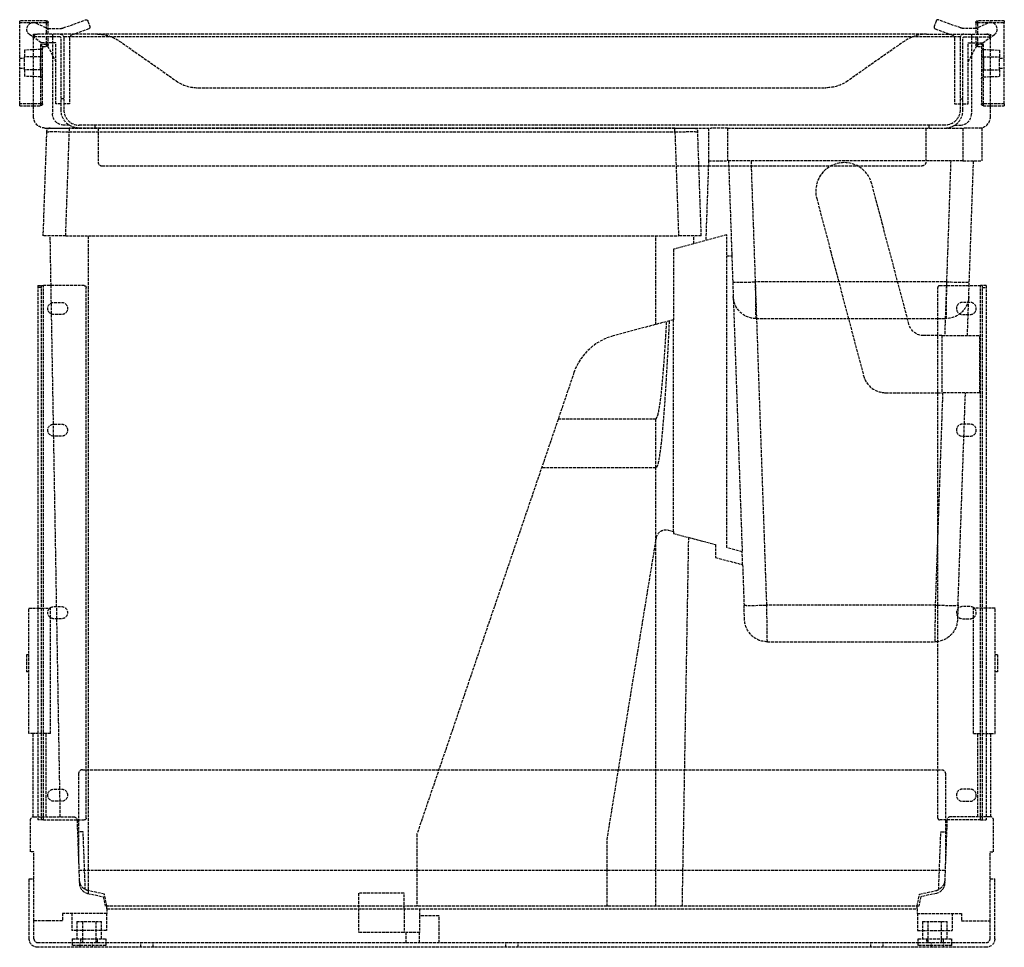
# Model space of a CAD drawing. Header units: millimetres. Extents: x -259 to 259, y 0 to 488.
import ezdxf

# ---------------------------------------------------------------- set-up
doc = ezdxf.new("R2010")
doc.units = ezdxf.units.MM
doc.header["$LTSCALE"] = 10
doc.linetypes.add('ALLCAD_Strich', pattern=[0.2, 0.15, -0.05])
doc.layers.add('BESCH_KONT_sich_schn_ansi_2d', color=40, linetype='Continuous')

msp = doc.modelspace()

# ---------------------------------------------------------------- linework, layer by layer
at = {"layer": 'BESCH_KONT_sich_schn_ansi_2d', "linetype": 'ALLCAD_Strich', "extrusion": (0, 1, -2.22045e-16)}
for p, q in [((-259, 486.35), (-259, 487.35)), ((-245, 487.35), (-259, 487.35)), ((-245, 487.35), (-245, 486.35)), ((-236.09, 483.54), (-224.4, 487.8)), ((-223.12, 487.2), (-222.09, 484.38)), ((223.12, 487.2), (222.09, 484.38)), ((236.09, 483.54), (224.4, 487.8)), ((245, 486.35), (245, 487.35)), ((259, 487.35), (245, 487.35)), ((259, 487.35), (259, 486.35)), ((-259, 486.35), (-245, 486.35)), ((-259, 443.65), (-259, 486.35)), ((-250.27, 486.07), (-244.33, 483.3)), ((-245, 486.35), (-245, 480.3)), ((-245, 486.35), (-244, 486.35)), ((-244.33, 483.3), (-244, 483.3)), ((-244, 480.3), (-244, 486.35)), ((-244, 483.3), (-237.46, 483.3)), ((-222.69, 483.1), (-230.37, 480.3)), ((222.69, 483.1), (230.37, 480.3)), ((244, 483.3), (237.46, 483.3)), ((244, 486.35), (244, 480.3)), ((244, 486.35), (245, 486.35)), ((244.33, 483.3), (244, 483.3)), ((250.27, 486.07), (244.33, 483.3)), ((245, 480.3), (245, 486.35)), ((245, 486.35), (259, 486.35)), ((259, 443.65), (259, 486.35)), ((-247.71, 475.8), (-253.76, 480.03)), ((-251.75, 480.3), (-249.75, 480.3)), ((-251.75, 478.8), (-251.75, 480.3)), ((-251.69, 478.8), (-251.75, 478.8)), ((-251.75, 436.9), (-251.75, 478.3)), ((-237.75, 478.8), (-251.69, 478.8)), ((-218.06, 480.3), (-249.75, 480.3)), ((-245, 478.8), (-245, 474.85)), ((-244, 474.85), (-244, 478.8)), ((-241.75, 480.3), (-241.75, 478.8)), ((-241.75, 478.8), (-241.75, 438.4)), ((-237.25, 440.4), (-237.25, 478.3)), ((235.81, 478.8), (-235.81, 478.8)), ((-235.75, 478.3), (-235.75, 440.4)), ((-232.75, 478.03), (-232.75, 443.6)), ((-230.37, 480.3), (-231.43, 479.91)), ((218.06, 480.3), (-218.06, 480.3)), ((-206.58, 476.68), (-176.64, 455.72)), ((206.58, 476.68), (176.64, 455.72)), ((218.06, 480.3), (249.75, 480.3)), ((230.37, 480.3), (231.43, 479.91)), ((232.75, 478.03), (232.75, 443.6)), ((235.75, 478.3), (235.75, 440.4)), ((237.25, 440.4), (237.25, 478.3)), ((237.75, 478.8), (251.69, 478.8)), ((241.75, 480.3), (241.75, 478.8)), ((241.75, 478.8), (241.75, 438.4)), ((244, 478.8), (244, 474.85)), ((245, 474.85), (245, 478.8)), ((247.71, 475.8), (253.76, 480.03)), ((249.75, 480.3), (251.75, 480.3)), ((251.75, 478.8), (251.69, 478.8)), ((251.75, 480.3), (251.75, 478.8)), ((251.75, 436.9), (251.75, 478.3)), ((-247.97, 472.2), (-256.5, 471.9)), ((-256.5, 471.9), (-256.5, 468.4)), ((-248, 474.85), (-248, 443.65)), ((-245, 474.85), (-248, 474.85)), ((-247, 473.85), (-248, 474.85)), ((-247.97, 472.2), (-247.97, 468.4)), ((-239.95, 475.8), (-247.71, 475.8)), ((-247, 443.65), (-247, 473.85)), ((-247, 473.85), (-245, 473.85)), ((-245.25, 475.8), (-239.95, 465.8)), ((-244, 474.85), (-245, 474.85)), ((-245, 474.85), (-245, 473.85)), ((-239.95, 443.6), (-239.95, 475.8)), ((245.25, 475.8), (239.95, 465.8)), ((239.95, 475.8), (247.71, 475.8)), ((239.95, 443.6), (239.95, 475.8)), ((245, 474.85), (244, 474.85)), ((245, 473.85), (245, 474.85)), ((248, 474.85), (245, 474.85)), ((245, 473.85), (247, 473.85)), ((248, 474.85), (247, 473.85)), ((247, 473.85), (247, 443.65)), ((247.97, 468.4), (247.97, 472.2)), ((247.97, 472.2), (256.5, 471.9)), ((248, 443.65), (248, 474.85)), ((256.5, 471.9), (256.5, 468.4)), ((-259, 467.65), (-256.5, 467.65)), ((-247.97, 468.4), (-256.5, 468.4)), ((-256.5, 461.6), (-256.5, 468.4)), ((-247, 468.4), (-247.97, 468.4)), ((-247.97, 461.6), (-247.97, 468.4)), ((247, 468.4), (247.97, 468.4)), ((247.97, 468.4), (247.97, 461.6)), ((247.97, 468.4), (256.5, 468.4)), ((256.5, 461.6), (256.5, 468.4)), ((256.5, 467.65), (259, 467.65)), ((-259, 462.35), (-256.5, 462.35)), ((-247.97, 461.6), (-256.5, 461.6)), ((-256.5, 461.6), (-256.5, 458.1)), ((-247, 461.6), (-247.97, 461.6)), ((-247.97, 461.6), (-247.97, 457.8)), ((247, 461.6), (247.97, 461.6)), ((247.97, 457.8), (247.97, 461.6)), ((247.97, 461.6), (256.5, 461.6)), ((256.5, 462.35), (259, 462.35)), ((256.5, 461.6), (256.5, 458.1)), ((-247.97, 457.8), (-256.5, 458.1)), ((247.97, 457.8), (256.5, 458.1)), ((-165.17, 452.1), (165.17, 452.1)), ((-235.75, 446.3), (-237.25, 446.3)), ((235.75, 446.3), (237.25, 446.3)), ((-251.75, 443.65), (-259, 443.65)), ((-259, 442.65), (-259, 443.65)), ((-259, 442.65), (-251.75, 442.65)), ((-248, 443.65), (-251.75, 443.65)), ((-251.75, 442.65), (-248, 442.65)), ((-248, 443.65), (-248, 442.65)), ((-247, 443.65), (-248, 443.65)), ((-237.25, 443.6), (-239.95, 443.6)), ((-232.75, 443.6), (-235.75, 443.6)), ((232.75, 443.6), (235.75, 443.6)), ((237.25, 443.6), (239.95, 443.6)), ((248, 443.65), (247, 443.65)), ((248, 442.65), (248, 443.65)), ((251.75, 443.65), (248, 443.65)), ((248, 442.65), (251.75, 442.65)), ((259, 443.65), (251.75, 443.65)), ((251.75, 442.65), (259, 442.65)), ((259, 443.65), (259, 442.65)), ((-245.75, 430.9), (104.72, 430.9)), ((-242.89, 430.9), (-232.89, 430.9)), ((-232.87, 432.4), (-235.75, 432.4)), ((-232.89, 430.9), (-232.89, 428.97)), ((85.69, 430.9), (-232.89, 430.9)), ((227.75, 432.4), (-227.75, 432.4)), ((-219.25, 430.9), (-219.25, 432.4)), ((-217.75, 430.9), (-217.75, 430.9)), ((-217.75, 430.9), (-217.75, 413)), ((-183.11, 430.9), (-183.11, 430.9)), ((35.91, 430.9), (35.91, 430.9)), ((85.69, 428.97), (85.69, 430.9)), ((85.69, 430.9), (95.69, 430.9)), ((103.41, 430.9), (103.41, 413.7)), ((113.41, 430.9), (104.72, 430.9)), ((113.41, 430.9), (237.21, 430.9)), ((113.41, 430.9), (113.41, 413.7)), ((217.75, 430.9), (217.75, 413)), ((219.25, 432.4), (219.25, 430.9)), ((232.87, 432.4), (235.75, 432.4)), ((247.21, 430.9), (237.21, 430.9)), ((237.21, 430.9), (237.21, 413.7)), ((247.21, 430.9), (247.21, 413.7)), ((-244.89, 428.97), (-246.8, 374.17)), ((-234.81, 374.17), (-232.89, 428.97)), ((-232.89, 428.97), (85.69, 428.97)), ((85.69, 428.97), (87.61, 374.17)), ((99.6, 374.17), (97.69, 428.97)), ((-215.75, 411), (98.31, 411)), ((98.31, 411), (103.31, 411)), ((103.41, 413.7), (101.94, 371.74)), ((103.31, 411), (215.75, 411)), ((103.41, 413.7), (113.41, 413.7)), ((237.21, 413.7), (113.41, 413.7)), ((113.91, 413.7), (115.61, 364.91)), ((134.06, 180), (125.9, 413.7)), ((230.81, 413.7), (228.52, 348)), ((237.21, 413.7), (247.21, 413.7)), ((240.51, 348), (242.81, 413.7)), ((208.83, 327.66), (189.31, 401.53)), ((160.3, 393.87), (184.94, 300.63)), ((-234.81, 374.17), (-246.8, 374.17)), ((-242.5, 348), (-242.95, 374.17)), ((-234.81, 374.17), (87.61, 374.17)), ((-222.8, 40.4), (-222.8, 374.17)), ((75.6, 327.57), (75.6, 374.17)), ((113.01, 374.7), (85.01, 367.2)), ((99.6, 374.17), (87.61, 374.17)), ((95.68, 370.06), (95.75, 374.17)), ((113.01, 210.2), (113.01, 374.7)), ((85.01, 367.2), (85.01, 330.09)), ((113.01, 363.7), (115.65, 363.7)), ((115.65, 363.7), (121.09, 208.03)), ((-249.5, 348), (-246.5, 348)), ((-249.5, 348), (-249.5, 67)), ((-247.5, 67), (-247.5, 348)), ((-225, 348), (-246.5, 348)), ((-246.5, 67), (-246.5, 348)), ((-242.34, 338.91), (-242.5, 348)), ((128.39, 330.7), (128.12, 350)), ((228.59, 350), (128.12, 350)), ((225, 348), (246.5, 348)), ((228.52, 348), (227.6, 321.7)), ((228.59, 350), (228.32, 330.7)), ((240.2, 339.2), (240.51, 348)), ((246.5, 67), (246.5, 348)), ((249.5, 348), (246.5, 348)), ((247.5, 67), (247.5, 348)), ((249.5, 348), (249.5, 67)), ((-247.5, 347.02), (-249.5, 347.02)), ((-224, 68), (-224, 347)), ((224, 68), (224, 347)), ((247.5, 347.02), (249.5, 347.02)), ((-242.24, 333.05), (-242.34, 338.91)), ((-241, 339.2), (-237, 339.2)), ((241, 339.2), (237, 339.2)), ((239.98, 332.8), (240.2, 339.2)), ((-241.23, 275.19), (-242.24, 333.05)), ((-237, 332.8), (-241, 332.8)), ((237, 332.8), (241, 332.8)), ((239.59, 321.7), (239.98, 332.8)), ((85.01, 330.09), (53.24, 321.58)), ((85.01, 218.68), (85.01, 330.09)), ((128.39, 330.7), (228.32, 330.7)), ((224, 321.7), (216.57, 321.7)), ((226.21, 321.7), (224, 321.7)), ((226.21, 321.7), (246.21, 321.7)), ((226.21, 321.7), (226.21, 291.7)), ((246.21, 291.7), (246.21, 321.7)), ((32.61, 302.27), (-49.99, 59.6)), ((196.54, 291.7), (224, 291.7)), ((224, 291.7), (226.21, 291.7)), ((226.55, 291.7), (224, 218.62)), ((246.21, 291.7), (226.21, 291.7)), ((237.97, 275.2), (238.54, 291.7)), ((-241.11, 268.8), (-241.23, 275.19)), ((-241, 275.2), (-237, 275.2)), ((24.33, 277.97), (75.6, 277.97)), ((75.6, 252.2), (75.6, 277.97)), ((241, 275.2), (237, 275.2)), ((237.75, 268.8), (237.97, 275.2)), ((-239.55, 179.2), (-241.11, 268.8)), ((-237, 268.8), (-241, 268.8)), ((234.64, 180), (237.75, 268.8)), ((237, 268.8), (241, 268.8)), ((75.6, 252.2), (15.56, 252.2)), ((75.6, 213.14), (75.6, 252.2)), ((82.2, 219.43), (85.01, 218.68)), ((85.01, 218.68), (85.01, 217.7)), ((85.01, 217.7), (107.01, 211.81)), ((224, 218.62), (222.65, 180)), ((50.01, 56.6), (75.97, 215.41)), ((75.6, 40.4), (75.6, 213.14)), ((89.93, 40.4), (92.99, 215.56)), ((107.01, 211.81), (107.01, 205.08)), ((121.09, 208.03), (113.01, 210.2)), ((121.32, 201.24), (121.09, 208.03)), ((107.01, 205.08), (121.32, 201.24)), ((121.32, 201.24), (122.07, 180)), ((-254.2, 178.4), (-249.5, 178.4)), ((-254.2, 112.5), (-254.2, 178.4)), ((-249.5, 178.4), (-247.5, 178.4)), ((-247.5, 178.4), (-243.12, 178.4)), ((-243.12, 178.4), (-242.8, 178.4)), ((-242.8, 173.35), (-242.8, 178.4)), ((-241, 179.2), (-237, 179.2)), ((-239.44, 172.8), (-239.55, 179.2)), ((122.34, 172.28), (122.07, 180)), ((134.33, 160.7), (134.06, 180)), ((222.65, 180), (134.06, 180)), ((222.65, 180), (222.38, 160.7)), ((234.58, 178.09), (234.44, 174.08)), ((234.64, 180), (234.58, 178.09)), ((241, 179.2), (237, 179.2)), ((243.12, 178.4), (242.8, 178.4)), ((242.8, 173.35), (242.8, 178.4)), ((247.5, 178.4), (243.12, 178.4)), ((249.5, 178.4), (247.5, 178.4)), ((254.2, 178.4), (249.5, 178.4)), ((254.2, 112.5), (254.2, 178.4)), ((-242.8, 112.5), (-242.8, 173.35)), ((-237, 172.8), (-241, 172.8)), ((-237.88, 83.2), (-239.44, 172.8)), ((234.44, 174.08), (234.37, 172.28)), ((237, 172.8), (241, 172.8)), ((242.8, 112.5), (242.8, 173.35)), ((134.33, 160.7), (222.38, 160.7)), ((-255.4, 153.9), (-255.4, 144.9)), ((-254.2, 153.9), (-255.4, 153.9)), ((255.4, 153.9), (254.2, 153.9)), ((255.4, 153.9), (255.4, 144.9)), ((-254.2, 144.9), (-255.4, 144.9)), ((255.4, 144.9), (254.2, 144.9)), ((-251.9, 112.5), (-254.2, 112.5)), ((-251.9, 68.64), (-251.9, 112.5)), ((-245.1, 112.5), (-251.9, 112.5)), ((-245.1, 68.7), (-245.1, 112.5)), ((-242.8, 112.5), (-245.1, 112.5)), ((242.8, 112.5), (245.1, 112.5)), ((245.1, 68.7), (245.1, 112.5)), ((245.1, 112.5), (251.9, 112.5)), ((251.9, 68.64), (251.9, 112.5)), ((251.9, 112.5), (254.2, 112.5)), ((-226, 93.4), (90.85, 93.4)), ((90.85, 93.4), (224, 93.4)), ((224, 93.4), (226, 93.4)), ((-228, 91.4), (-228, 44.26)), ((228, 91.4), (228, 67)), ((-241, 83.2), (-237, 83.2)), ((-237.76, 76.8), (-237.88, 83.2)), ((241, 83.2), (237, 83.2)), ((-237, 76.8), (-241, 76.8)), ((-237.62, 68.7), (-237.76, 76.8)), ((237, 76.8), (241, 76.8)), ((-251.4, 68.7), (-249.5, 68.7)), ((-249.5, 68.7), (-247.5, 68.7)), ((-247.5, 68.7), (-230.84, 68.7)), ((247.5, 68.7), (230.84, 68.7)), ((249.5, 68.7), (247.5, 68.7)), ((251.4, 68.7), (249.5, 68.7)), ((-253.4, 50.2), (-253.4, 66.7)), ((-246.5, 67), (-249.5, 67)), ((-246.5, 67), (-225, 67)), ((-228.84, 66.77), (-227.86, 40.4)), ((246.5, 67), (225, 67)), ((228.84, 66.77), (227.86, 40.4)), ((228, 67), (228, 44.26)), ((246.5, 67), (249.5, 67)), ((253.4, 50.2), (253.4, 66.7)), ((-228.61, 60.7), (-228, 60.7)), ((-225.61, 60.7), (-228, 60.7)), ((-224.48, 30.37), (-225.61, 60.7)), ((-49.99, 59.6), (-49.99, 40.4)), ((224.48, 30.37), (225.61, 60.7)), ((225.61, 60.7), (228, 60.7)), ((228.61, 60.7), (228, 60.7)), ((50.01, 40.4), (50.01, 56.6)), ((-251.5, 50.2), (-253.4, 50.2)), ((-251.5, 14), (-251.5, 50.2)), ((251.5, 14), (251.5, 50.2)), ((251.5, 50.2), (253.4, 50.2)), ((227.86, 40.4), (-227.86, 40.4)), ((-227.86, 40.4), (-227.6, 33.5)), ((-222.8, 28.24), (-222.8, 40.4)), ((-49.99, 40.4), (-49.99, 21.6)), ((50.01, 21.6), (50.01, 40.4)), ((75.6, 21.6), (75.6, 40.4)), ((89.6, 21.6), (89.93, 40.4)), ((227.86, 40.4), (227.6, 33.5)), ((-254, 36), (-251.5, 36)), ((-254, 4.5), (-254, 36)), ((251.5, 36), (254, 36)), ((254, 4.5), (254, 36)), ((-223.26, 28.34), (-215.06, 26.6)), ((-214.46, 28.01), (-222.92, 29.8)), ((-215.06, 26.6), (-214, 21.6)), ((-213.1, 21.6), (-214.46, 28.01)), ((-56.8, 28.4), (-80.8, 28.4)), ((-80.8, 28.4), (-80.8, 20.3)), ((-56.8, 20.3), (-56.8, 28.4)), ((213.1, 21.6), (214.46, 28.01)), ((215.06, 26.6), (214, 21.6)), ((214.46, 28.01), (222.92, 29.8)), ((223.26, 28.34), (215.06, 26.6)), ((214, 21.6), (-214, 21.6)), ((-213.1, 20.3), (-213.1, 21.6)), ((213.1, 20.3), (213.1, 21.6)), ((-236.5, 17.8), (-236.5, 14)), ((-213.1, 17.8), (-236.5, 17.8)), ((-231.6, 17.8), (-231.6, 8.8)), ((-213.4, 17.8), (-213.4, 8.8)), ((-213.1, 20.3), (-213.1, 17.8)), ((-213.1, 20.3), (213.1, 20.3)), ((-80.8, 20.3), (-80.8, 7.8)), ((-56.8, 20.3), (-56.8, 7.8)), ((-48.6, 20.3), (-48.6, 7.8)), ((-38.4, 16.5), (-48.6, 16.5)), ((-38.4, 2.5), (-38.4, 16.5)), ((213.1, 20.3), (213.1, 17.8)), ((213.1, 17.8), (236.5, 17.8)), ((213.4, 17.8), (213.4, 8.8)), ((231.6, 17.8), (231.6, 8.8)), ((236.5, 17.8), (236.5, 14)), ((-244.01, 14), (-251.5, 14)), ((-251.5, 4.5), (-251.5, 14)), ((-244.01, 14.01), (-244.01, 14)), ((-244.01, 14.01), (-244.01, 14)), ((-244.01, 14.01), (-244.01, 14.01)), ((-244.01, 14.01), (-244.01, 14.01)), ((-244.01, 14), (-244.01, 14.01)), ((-243.99, 14), (-244.01, 14)), ((-244.01, 14), (-244.01, 14)), ((-244.01, 14), (-244.01, 14)), ((-244, 14.01), (-244, 14.01)), ((-244, 14.01), (-244, 14)), ((-244, 14.01), (-244, 14.01)), ((-244, 14), (-244, 14.01)), ((-244, 14), (-244, 14.01)), ((-244, 14.01), (-244, 14.01)), ((-244, 14), (-244, 14.01)), ((-244, 14), (-244, 14.01)), ((-244, 14), (-244, 14)), ((-244, 14), (-244, 14)), ((-244, 14), (-244, 14)), ((-244, 14), (-244, 14)), ((-243.99, 14.01), (-243.99, 14)), ((-243.99, 14), (-243.99, 14.01)), ((-243.99, 14.01), (-243.99, 14)), ((-243.99, 14.01), (-243.99, 14.01)), ((-243.99, 14.01), (-243.99, 14.01)), ((-236.5, 14), (-243.99, 14)), ((-243.99, 14), (-243.99, 14)), ((-243.99, 14), (-243.99, 14)), ((-229, 13.5), (-216, 13.5)), ((-229, 13.5), (-229, 4.5)), ((-226, 13.5), (-226, 2.5)), ((-219, 13.5), (-219, 2.5)), ((-216, 4.5), (-216, 13.5)), ((216, 13.5), (229, 13.5)), ((216, 13.5), (216, 4.5)), ((219, 2.5), (219, 13.5)), ((226, 2.5), (226, 13.5)), ((229, 4.5), (229, 13.5)), ((236.5, 14), (251.5, 14)), ((251.5, 4.5), (251.5, 14)), ((-229, 8.8), (-231.6, 8.8)), ((-216, 8.8), (-229, 8.8)), ((-213.4, 8.8), (-216, 8.8)), ((-56.8, 7.8), (-80.8, 7.8)), ((-48.6, 7.8), (-56.8, 7.8)), ((-55.6, 2.5), (-55.6, 7.8)), ((-48.6, 2.5), (-48.6, 7.8)), ((213.4, 8.8), (216, 8.8)), ((216, 8.8), (229, 8.8)), ((229, 8.8), (231.6, 8.8)), ((-249.5, 2.5), (-231.4, 2.5)), ((249.5, 0), (-249.5, 0)), ((-231.4, 4.5), (-231.4, 1)), ((-231.4, 4.5), (-213.6, 4.5)), ((-231.4, 2.5), (-226.98, 2.5)), ((-213.6, 1), (-231.4, 1)), ((-227.25, 0), (-227.25, 2.5)), ((-226.98, 4.5), (-226.98, 2.5)), ((-226.98, 2.5), (-226, 2.5)), ((-226, 2.5), (-219, 2.5)), ((-220.75, 0), (-220.75, 2.5)), ((-219, 2.5), (-218.03, 2.5)), ((-218.03, 2.5), (-218.03, 4.5)), ((-218.03, 2.5), (-213.6, 2.5)), ((-213.6, 4.5), (-213.6, 1)), ((-213.6, 2.5), (213.6, 2.5)), ((-195.25, 0), (-195.25, 2.5)), ((-188.75, 0), (-188.75, 2.5)), ((-3.25, 0), (-3.25, 2.5)), ((3.25, 0), (3.25, 2.5)), ((188.75, 0), (188.75, 2.5)), ((195.25, 0), (195.25, 2.5)), ((213.6, 1), (213.6, 4.5)), ((213.6, 4.5), (231.4, 4.5)), ((213.6, 2.5), (218.03, 2.5)), ((231.4, 1), (213.6, 1)), ((218.03, 4.5), (218.03, 2.5)), ((218.03, 2.5), (219, 2.5)), ((219, 2.5), (226, 2.5)), ((220.75, 0), (220.75, 2.5)), ((226, 2.5), (226.97, 2.5)), ((226.97, 2.5), (226.97, 4.5)), ((226.97, 2.5), (231.4, 2.5)), ((227.25, 0), (227.25, 2.5)), ((231.4, 1), (231.4, 4.5)), ((231.4, 2.5), (249.5, 2.5))]:
    msp.add_line(p, q, dxfattribs=at)
at = {"layer": 'BESCH_KONT_sich_schn_ansi_2d', "linetype": 'ALLCAD_Strich', "extrusion": (0, -2.22045e-16, -1)}
for centre, radius, start, end in [((245, 486.35), 1, 90, 180), ((224.06, 486.86), 1, 70, 160), ((-245, 486.35), 1, 0, 90), ((251.75, 482.9), 3.5, 305, 115), ((223.03, 484.04), 1, 160, 250), ((-237.46, 487.3), 4, 270, 290), ((249.75, 478.3), 2, 0, 90), ((237.75, 478.3), 2, 90, 180), ((218.06, 460.3), 20, 90, 125), ((-230.75, 478.03), 2, 110, 180), ((-237.75, 478.3), 0.5, 0, 90), ((248, 473.2), 1, 180, 268), ((245, 474.85), 1, 180, 270), ((-245, 474.85), 1, 270, 0), ((-248, 456.8), 1, 0, 88), ((-165.17, 472.1), 20, 235, 270), ((248, 443.65), 1, 180, 270), ((227.75, 440.4), 9.5, 270, 0), ((-227.75, 440.4), 8, 180, 270), ((-248, 443.65), 1, 270, 0), ((245.75, 436.9), 6, 270, 360), ((235.75, 438.4), 6, 270, 360), ((-95.69, 428.9), 2, 90, 178), ((-215.75, 413), 2, 180, 270), ((225, 347), 1, 90, 180), ((-128.39, 342.7), 12, 270, 358), ((-228.32, 342.7), 12, 182, 270), ((241, 336), 3.2, 270, 90), ((237, 336), 3.2, 90, 270), ((-216.57, 329.7), 8, 270, 345.1965), ((241, 272), 3.2, 270, 90), ((237, 272), 3.2, 90, 270), ((-80.91, 214.6), 5, 9.2859, 105), ((241, 176), 3.2, 270, 90), ((237, 176), 3.2, 90, 270), ((-134.33, 172.7), 12, 270, 358), ((-222.38, 172.7), 12, 182, 262.2506), ((-222.38, 172.7), 12, 262.2506, 270), ((-226, 91.4), 2, 90, 180), ((241, 80), 3.2, 270, 90), ((237, 80), 3.2, 90, 270), ((251.4, 66.7), 2, 0, 90), ((230.84, 66.7), 2, 90, 171.3731), ((225, 68), 1, 180, 270), ((230.84, 66.7), 2, 171.3731, 177.8701), ((-222.12, 33.7), 5.48, 182.1299, 258), ((-221.68, 35.67), 6, 182.1299, 242.1299), ((221.68, 35.67), 6, 282, 297.8701), ((244.01, 14.01), 0.00116, 90, 180), ((244.01, 14.01), 0.00271, 0, 90), ((244.01, 14), 0.00116, 180, 270), ((244.01, 14), 0.00271, 270, 0), ((244, 14.01), 0.00093, 90, 180), ((244, 14.01), 0.00093, 180, 270), ((243.99, 14.01), 0.00271, 0, 90), ((243.99, 14), 0.00271, 270, 0), ((243.99, 14.01), 0.00116, 90, 180), ((243.99, 14), 0.00116, 180, 270), ((249.5, 4.5), 4.5, 270, 360), ((-249.5, 4.5), 4.5, 180, 270)]:
    msp.add_arc(centre, radius, start, end, dxfattribs=at)
at = {"layer": 'BESCH_KONT_sich_schn_ansi_2d', "linetype": 'ALLCAD_Strich'}
for centre, radius, start, end in [((224.06, 486.86), 1, 70, 160), ((-237.46, 487.3), 4, 270, 290), ((223.03, 484.04), 1, 160, 250), ((251.75, 482.9), 3.5, 305, 115), ((-237.75, 478.3), 0.5, 0, 90), ((-230.75, 478.03), 2, 110, 180), ((218.06, 460.3), 20, 90, 125), ((237.75, 478.3), 2, 90, 180), ((249.75, 478.3), 2, 0, 90), ((248, 473.2), 1, 180, 268), ((-248, 456.8), 1, 0, 88), ((-165.17, 472.1), 20, 235, 270), ((-227.75, 440.4), 8, 180, 270), ((227.75, 440.4), 9.5, 270, 0), ((235.75, 438.4), 6, 270, 360), ((245.75, 436.9), 6, 270, 360), ((-242.89, 428.9), 2, 90, 178), ((-215.75, 413), 2, 180, 270), ((174.81, 397.7), 15, 14.8035, 194.8035), ((225, 347), 1, 90, 180), ((237, 336), 3.2, 90, 270), ((241, 336), 3.2, 270, 90), ((61.01, 292.6), 30, 105, 161.2022), ((196.54, 303.7), 12, 194.8035, 270), ((237, 272), 3.2, 90, 270), ((241, 272), 3.2, 270, 90), ((237, 176), 3.2, 90, 270), ((241, 176), 3.2, 270, 90), ((-226, 91.4), 2, 90, 180), ((237, 80), 3.2, 90, 270), ((241, 80), 3.2, 270, 90), ((225, 68), 1, 180, 270), ((230.84, 66.7), 2, 90, 171.3731), ((251.4, 66.7), 2, 360, 90), ((230.84, 66.7), 2, 171.3731, 177.8701), ((-221.68, 35.67), 6, 182.1299, 242.1299), ((-222.12, 33.7), 5.48, 182.1299, 258), ((221.68, 35.67), 6, 282, 297.8701), ((-244.01, 14.01), 0.00271, 0, 90), ((-244.01, 14.01), 0.00116, 90, 180), ((-244.01, 14), 0.00271, 270, 0), ((-244.01, 14), 0.00116, 180, 270), ((-244, 14.01), 0.00217, 0, 90), ((-244, 14), 0.00217, 270, 360), ((-243.99, 14.01), 0.00271, 0, 90), ((-243.99, 14.01), 0.00116, 90, 180), ((-243.99, 14), 0.00271, 270, 0), ((-243.99, 14), 0.00116, 180, 270), ((-249.5, 4.5), 2, 180, 270), ((249.5, 4.5), 2, 270, 0)]:
    msp.add_arc(centre, radius, start, end, dxfattribs=at)
at = {"layer": 'BESCH_KONT_sich_schn_ansi_2d', "linetype": 'ALLCAD_Strich', "extrusion": (1.92593e-34, -2.22045e-16, -1)}
msp.add_ellipse((-232.88, 428.9), major_axis=(12, -0.07), ratio=0.005808, start_param=-3.141424, end_param=-1.571845, dxfattribs=at)
at = {"layer": 'BESCH_KONT_sich_schn_ansi_2d', "linetype": 'ALLCAD_Strich', "extrusion": (0, -2.22045e-16, -1)}
msp.add_ellipse((85.68, 428.9), major_axis=(12, 0.07), ratio=0.005808, start_param=-1.569747, end_param=-0.000169, dxfattribs=at)
at = {"layer": 'BESCH_KONT_sich_schn_ansi_2d', "linetype": 'ALLCAD_Strich'}
for centre, major_axis, ratio, start_param, end_param in [((127.61, 365.12), (6.02, -171.92), 0.069756, -1.57202, -1.564961), ((128.12, 350.42), (-11.99, -0.42), 0.034878, 0, 1.569578), ((228.59, 350.42), (11.99, -0.42), 0.034878, -1.569578, 0), ((134.06, 180.42), (-11.99, -0.42), 0.034878, 0, 1.569578), ((222.65, 180.42), (11.99, -0.42), 0.034878, -1.569578, -1.456898), ((222.65, 180.42), (11.99, -0.42), 0.034878, -1.456898, 0)]:
    msp.add_ellipse(centre, major_axis=major_axis, ratio=ratio, start_param=start_param, end_param=end_param, dxfattribs=at)
for points, weights in [([(82.7, 329.47), (79.02, 252.2), (75.6, 252.2)], [1.00028797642, 1.03771328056, 1.03771328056]), ([(75.6, 277.97), (78.44, 277.97), (81.41, 329.13)], [1.02462317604, 1.02462317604, 1.00044392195])]:
    msp.add_rational_spline(points, weights, degree=2, dxfattribs=at)

doc.saveas('drawing.dxf')
